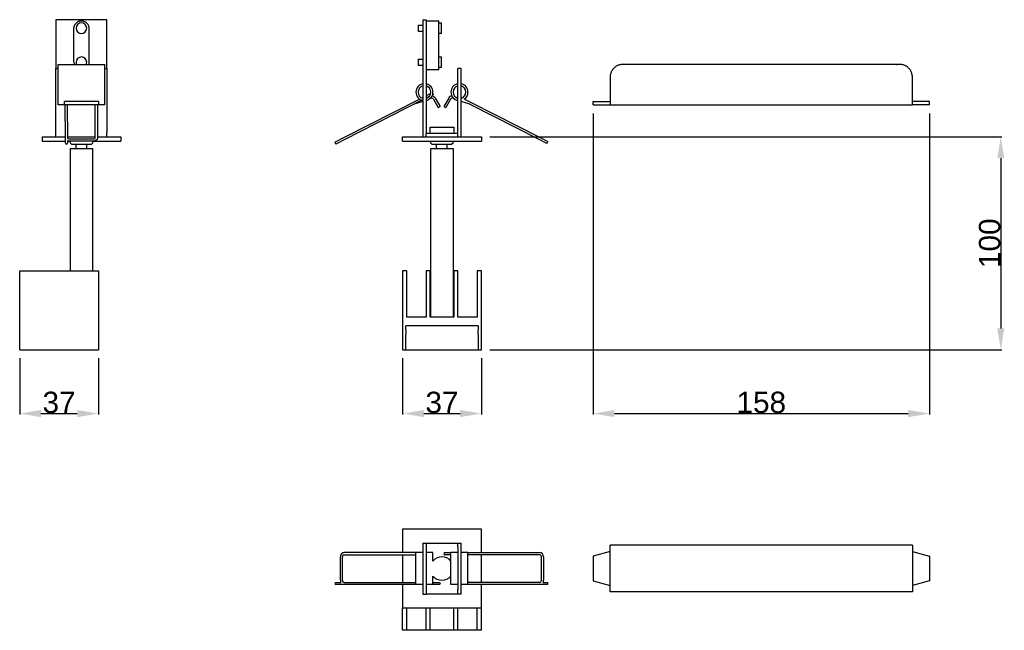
# Model space of a CAD drawing. Header units: millimetres. Extents: x 227 to 690, y 340 to 627.
import ezdxf

# ---------------------------------------------------------------- set-up
doc = ezdxf.new("R2010")
doc.units = ezdxf.units.MM
doc.header["$MEASUREMENT"] = 0
doc.layers.add('D_FAUT', color=7, linetype='Continuous')
doc.layers.add('DESSIN2D__ LIGNES VISIBLES', color=7, linetype='Continuous')
doc.styles.add('ARIAL', font='txt')
doc.dimstyles.new('STYLE DE COTE 02', dxfattribs={"dimtxt": 10, "dimasz": 10, "dimexe": 0.5, "dimexo": 4, "dimgap": 0.09, "dimtad": 1, "dimtoh": 1, "dimdec": 0, "dimzin": 1, "dimdsep": 46, "dimtxsty": 'ARIAL', "dimcen": 0.5, "dimadec": 0, "dimazin": 0, "dimtfac": 1, "dimtdec": 4, "dimtix": 1, "dimtmove": 0, "dimatfit": 3, "dimfxl": 1, "dimtolj": 1, "dimtzin": 1, "dimarcsym": 0})

# ---------------------------------------------------------------- blocks, each defined once
blk = doc.blocks.new('*D1')
at = {"layer": 'D_FAUT', "color": 0, "lineweight": -2}
for p, q in [((496.37, 582.8), (496.37, 441.3)), ((654.37, 582.8), (654.37, 441.3)), ((506.37, 441.8), (644.37, 441.8))]:
    blk.add_line(p, q, dxfattribs=at)
at = {"layer": 'D_FAUT', "color": 0}
for points in [[(506.37, 443.46), (506.37, 440.13), (496.37, 441.8)], [(644.37, 440.13), (644.37, 443.46), (654.37, 441.8)]]:
    blk.add_solid(points, dxfattribs=at)
at = {"layer": 'Defpoints', "color": 0}
for p in [(496.37, 586.8), (654.37, 586.8), (654.37, 441.8)]:
    blk.add_point(p, dxfattribs=at)
at = {"layer": 'D_FAUT', "color": 0, "insert": (575.37, 446.99), "char_height": 10, "attachment_point": 5, "style": 'ARIAL'}
blk.add_mtext('\\A1;158', dxfattribs=at)
blk = doc.blocks.new('*D2')
at = {"layer": 'D_FAUT', "color": 0, "lineweight": -2}
for p, q in [((406.87, 467.8), (406.87, 441.3)), ((443.87, 467.8), (443.87, 441.3)), ((416.87, 441.8), (433.87, 441.8))]:
    blk.add_line(p, q, dxfattribs=at)
at = {"layer": 'D_FAUT', "color": 0}
for points in [[(416.87, 443.46), (416.87, 440.13), (406.87, 441.8)], [(433.87, 440.13), (433.87, 443.46), (443.87, 441.8)]]:
    blk.add_solid(points, dxfattribs=at)
at = {"layer": 'Defpoints', "color": 0}
for p in [(406.87, 471.8), (443.87, 471.8), (443.87, 441.8)]:
    blk.add_point(p, dxfattribs=at)
at = {"layer": 'D_FAUT', "color": 0, "insert": (425.37, 446.99), "char_height": 10, "attachment_point": 5, "style": 'ARIAL'}
blk.add_mtext('\\A1;37', dxfattribs=at)
blk = doc.blocks.new('*D3')
at = {"layer": 'D_FAUT', "color": 0, "lineweight": -2}
for p, q in [((227, 467.8), (227, 441.3)), ((264, 467.8), (264, 441.3)), ((237, 441.8), (254, 441.8))]:
    blk.add_line(p, q, dxfattribs=at)
at = {"layer": 'D_FAUT', "color": 0}
for points in [[(237, 443.46), (237, 440.13), (227, 441.8)], [(254, 440.13), (254, 443.46), (264, 441.8)]]:
    blk.add_solid(points, dxfattribs=at)
at = {"layer": 'Defpoints', "color": 0}
for p in [(227, 471.8), (264, 471.8), (264, 441.8)]:
    blk.add_point(p, dxfattribs=at)
at = {"layer": 'D_FAUT', "color": 0, "insert": (245.5, 446.99), "char_height": 10, "attachment_point": 5, "style": 'ARIAL'}
blk.add_mtext('\\A1;37', dxfattribs=at)
blk = doc.blocks.new('*D4')
at = {"layer": 'D_FAUT', "color": 0, "lineweight": -2}
for p, q in [((447.87, 571.8), (688.37, 571.8)), ((687.87, 561.8), (687.87, 481.8)), ((447.87, 471.8), (688.37, 471.8))]:
    blk.add_line(p, q, dxfattribs=at)
at = {"layer": 'D_FAUT', "color": 0}
for points in [[(689.54, 561.8), (686.2, 561.8), (687.87, 571.8)], [(686.2, 481.8), (689.54, 481.8), (687.87, 471.8)]]:
    blk.add_solid(points, dxfattribs=at)
at = {"layer": 'Defpoints', "color": 0}
for p in [(443.87, 571.8), (443.87, 471.8), (687.87, 471.8)]:
    blk.add_point(p, dxfattribs=at)
at = {"layer": 'D_FAUT', "color": 0, "insert": (682.68, 521.8), "char_height": 10, "attachment_point": 5, "rotation": 90, "style": 'ARIAL'}
blk.add_mtext('\\A1;100', dxfattribs=at)

msp = doc.modelspace()

# ---------------------------------------------------------------- linework, layer by layer
at = {"layer": 'D_FAUT'}
for p, q in [((248.5, 568.85), (248.51, 569.12)), ((249.5, 569.94), (249.5, 569)), ((413.15, 376.5), (379.48, 376.51)), ((379.48, 375.51), (413.15, 375.51)), ((471.27, 362.49), (437.59, 362.49)), ((471.3, 361.49), (437.59, 361.5))]:
    msp.add_line(p, q, dxfattribs=at)
at = {"layer": 'DESSIN2D__ LIGNES VISIBLES'}
for p, q in [((244, 626.8), (244, 603.8)), ((268, 626.8), (244, 626.8)), ((268, 603.8), (268, 626.8)), ((416.37, 626.8), (416.37, 571.8)), ((416.37, 626.8), (417.87, 626.8)), ((417.87, 626.8), (417.87, 573.3)), ((417.87, 626.3), (423.87, 626.3)), ((423.87, 606.8), (423.87, 626.29)), ((423.87, 625.3), (425.19, 625.3)), ((425.19, 622.8), (425.19, 625.29)), ((414.12, 624.3), (414.12, 622.8)), ((414.12, 624.3), (416.37, 624.3)), ((414.12, 622.8), (414.12, 621.3)), ((416.37, 621.3), (414.12, 621.3)), ((425.19, 620.3), (423.87, 620.3)), ((425.19, 620.3), (425.19, 622.8)), ((414.12, 608.3), (414.12, 606.8)), ((414.12, 608.3), (416.37, 608.3)), ((414.12, 606.8), (414.12, 605.3)), ((423.87, 609.3), (425.19, 609.3)), ((423.87, 603.3), (423.87, 606.8)), ((425.19, 606.8), (425.19, 609.29)), ((425.19, 604.3), (425.19, 606.8)), ((244, 571.8), (244, 603.8)), ((244, 603.8), (245, 603.8)), ((245, 605.8), (267, 605.8)), ((245, 586.8), (245, 605.8)), ((267, 586.8), (267, 605.8)), ((267, 603.8), (268, 603.8)), ((268, 603.8), (268, 573.8)), ((416.37, 605.3), (414.12, 605.3)), ((423.87, 603.3), (417.87, 603.3)), ((425.19, 604.3), (423.87, 604.3)), ((432.87, 573.3), (432.87, 603.8)), ((434.37, 603.8), (432.87, 603.8)), ((434.37, 571.8), (434.37, 603.8)), ((417.87, 591.1), (420.1, 592.23)), ((421.32, 591.73), (421.1, 592.16)), ((248, 586.8), (248, 588.3)), ((250.25, 588.3), (248, 588.3)), ((261.75, 588.3), (250.25, 588.3)), ((264, 588.3), (261.75, 588.3)), ((264, 588.3), (264, 586.8)), ((379.26, 571.42), (414.79, 589.52)), ((415.88, 588.96), (379.71, 570.53)), ((416.37, 588.38), (412.28, 587.11)), ((415.84, 590.06), (416.37, 590.33)), ((419.36, 590.73), (417.87, 589.97)), ((419.99, 589.83), (419.64, 589.63)), ((421.32, 591.73), (420.96, 591.55)), ((421.35, 589.47), (423.6, 585.57)), ((422.22, 589.97), (424.47, 586.07)), ((428.52, 589.97), (426.27, 586.07)), ((429.39, 589.47), (427.14, 585.57)), ((431.29, 589.52), (430.76, 589.83)), ((431.83, 590.37), (432.12, 590.2)), ((432.13, 590.18), (432.12, 590.18)), ((432.58, 589.97), (432.57, 589.98)), ((432.58, 589.98), (432.87, 589.89)), ((432.87, 588.84), (432.71, 588.89)), ((434.37, 590.33), (434.86, 590.08)), ((438.46, 587.11), (434.37, 588.38)), ((435.92, 589.54), (439.08, 587.93)), ((439.07, 587.93), (439.08, 587.93)), ((439.08, 587.93), (471.49, 571.42)), ((496.37, 586.8), (496.37, 588.3)), ((496.37, 588.3), (504.37, 588.3)), ((654.37, 588.3), (646.37, 588.3)), ((654.37, 586.8), (654.37, 588.3)), ((248, 586.8), (245, 586.8)), ((250.25, 586.8), (248, 586.8)), ((248.49, 570.99), (248.34, 586.8)), ((249.34, 586.8), (249.49, 571.05)), ((261.75, 586.8), (250.25, 586.8)), ((264, 586.8), (261.75, 586.8)), ((262.5, 571.04), (262.5, 586.8)), ((263.5, 586.8), (263.5, 570.98)), ((267, 586.8), (264, 586.8)), ((412.28, 587.11), (412.15, 587.06)), ((423.6, 585.57), (424.47, 586.07)), ((426.27, 586.07), (427.14, 585.57)), ((438.58, 587.06), (438.46, 587.11)), ((471.03, 570.53), (438.62, 587.04)), ((496.37, 586.8), (504.37, 586.8)), ((504.37, 586.8), (646.37, 586.8)), ((654.37, 586.8), (646.37, 586.8)), ((268, 571.8), (268, 573.8)), ((419.87, 573.3), (419.87, 576.3)), ((420.61, 576.3), (425.37, 576.3)), ((425.37, 576.3), (430.13, 576.3)), ((430.13, 576.3), (430.87, 576.3)), ((430.87, 576.3), (430.87, 573.3)), ((237.5, 571.8), (237.5, 569.8)), ((237.5, 571.8), (248.48, 571.8)), ((237.5, 569.8), (248.5, 569.8)), ((248.51, 569.12), (248.49, 570.97)), ((248.49, 570.97), (248.49, 570.97)), ((249.48, 571.8), (262.5, 571.8)), ((250.49, 569.8), (249.5, 569.94)), ((249.5, 569.8), (250.42, 569.8)), ((249.5, 569), (249.5, 568.85)), ((250.49, 570.8), (261.5, 570.8)), ((261.5, 569.8), (250.49, 569.8)), ((250.8, 568.8), (250.8, 569.8)), ((261.2, 569.8), (261.2, 568.8)), ((261.52, 569.8), (274.5, 569.8)), ((263.5, 571.8), (274.5, 571.8)), ((274.5, 571.8), (274.5, 569.8)), ((375.08, 569.29), (379.26, 571.42)), ((375.08, 569.29), (375.54, 568.4)), ((379.71, 570.53), (375.54, 568.4)), ((406.87, 569.8), (406.87, 571.8)), ((406.87, 571.8), (443.87, 571.8)), ((406.87, 569.8), (443.87, 569.8)), ((417.87, 571.8), (417.87, 573.3)), ((432.87, 573.3), (417.87, 573.3)), ((420.17, 568.8), (420.17, 569.8)), ((430.57, 568.8), (430.57, 569.8)), ((432.87, 571.8), (432.87, 573.3)), ((443.87, 571.8), (443.87, 569.8)), ((474.71, 568.65), (471.03, 570.53)), ((471.49, 571.42), (475.17, 569.54)), ((474.71, 568.65), (475.17, 569.54)), ((251.3, 568.3), (250.8, 568.79)), ((250.8, 566.3), (256, 566.3)), ((250.8, 508.8), (250.8, 566.3)), ((251.3, 568.3), (260.7, 568.3)), ((253.5, 566.3), (253.5, 568.3)), ((256, 566.3), (261.2, 566.3)), ((258.5, 566.3), (258.5, 568.3)), ((260.7, 568.3), (261.2, 568.79)), ((261.2, 566.3), (261.2, 508.8)), ((420.67, 568.3), (420.17, 568.79)), ((420.17, 566.3), (430.57, 566.3)), ((420.17, 487), (420.17, 566.3)), ((420.67, 568.3), (425.37, 568.3)), ((422.87, 566.3), (422.87, 568.3)), ((425.37, 568.3), (430.07, 568.3)), ((427.87, 566.3), (427.87, 568.3)), ((430.57, 568.79), (430.07, 568.3)), ((430.57, 566.3), (430.57, 487)), ((227, 471.8), (227, 508.8)), ((227, 508.8), (264, 508.8)), ((264, 508.8), (264, 471.8)), ((408.87, 508.8), (406.87, 508.8)), ((406.87, 508.8), (406.87, 471.8)), ((408.87, 487), (408.87, 508.8)), ((417.87, 508.8), (417.87, 487)), ((419.87, 508.8), (417.87, 508.8)), ((419.87, 487), (419.87, 508.8)), ((432.87, 508.8), (430.87, 508.8)), ((430.87, 508.8), (430.87, 487)), ((432.87, 487), (432.87, 508.8)), ((441.87, 508.8), (441.87, 487)), ((443.87, 508.8), (441.87, 508.8)), ((443.87, 471.8), (443.87, 508.8)), ((417.87, 487), (408.87, 487)), ((430.87, 487), (419.87, 487)), ((441.87, 487), (432.87, 487)), ((442.37, 483), (408.37, 483)), ((408.37, 481), (408.37, 483)), ((442.37, 483), (442.37, 481)), ((408.37, 481), (408.37, 479)), ((408.37, 471.8), (408.37, 479)), ((442.37, 479), (442.37, 481)), ((442.37, 479), (442.37, 471.8)), ((227, 471.8), (264, 471.8)), ((406.87, 471.8), (408.37, 471.8)), ((408.37, 471.8), (442.37, 471.8)), ((442.37, 471.8), (443.87, 471.8)), ((406.87, 387.5), (406.87, 376.64)), ((443.87, 387.5), (406.87, 387.5)), ((443.87, 376.5), (443.87, 387.5)), ((416.37, 381), (416.37, 357)), ((416.37, 381), (417.87, 381)), ((417.87, 381), (432.87, 381)), ((417.87, 381), (417.87, 357)), ((432.87, 379), (432.87, 381)), ((432.87, 381), (434.37, 381)), ((434.37, 379), (434.37, 381)), ((510.37, 380), (504.37, 380)), ((504.37, 358), (504.37, 380)), ((646.37, 380), (510.37, 380)), ((646.37, 380), (646.37, 358)), ((406.87, 375.51), (406.87, 362.5)), ((413.15, 361.5), (413.15, 376.5)), ((416.37, 376.5), (413.15, 376.5)), ((421.15, 376.5), (417.87, 376.5)), ((421.15, 372.52), (421.15, 376.5)), ((426.71, 376.5), (428.96, 376.5)), ((428.96, 375.5), (426.71, 375.5)), ((428.96, 376.5), (429.59, 376.5)), ((429.59, 375.5), (428.96, 375.5)), ((429.59, 361.5), (429.59, 376.5)), ((432.87, 376.5), (429.59, 376.5)), ((432.87, 379), (432.87, 359)), ((434.37, 359), (434.37, 379)), ((437.59, 376.5), (434.37, 376.5)), ((437.59, 376.5), (471.26, 376.5)), ((437.59, 361.5), (437.59, 376.5)), ((471.26, 375.5), (437.59, 375.5)), ((443.87, 362.36), (443.87, 375.5)), ((504.37, 377), (496.37, 374.75)), ((496.37, 374.75), (496.37, 363.25)), ((646.37, 377), (654.37, 374.75)), ((654.37, 374.75), (654.37, 363.25)), ((377.65, 363.5), (377.65, 374.51)), ((378.65, 363.5), (378.65, 374.51)), ((472.09, 363.49), (472.09, 374.5)), ((473.09, 374.5), (473.09, 363.49)), ((375.31, 362.5), (377.9, 362.5)), ((379.44, 361.5), (375.31, 361.5)), ((379.49, 362.5), (413.15, 362.5)), ((413.15, 361.5), (379.49, 361.5)), ((406.87, 361.5), (406.87, 350.5)), ((416.37, 361.5), (413.15, 361.5)), ((421.15, 361.5), (417.87, 361.5)), ((432.87, 361.5), (429.59, 361.5)), ((437.59, 361.5), (434.37, 361.5)), ((443.87, 350.5), (443.87, 361.36)), ((474.94, 361.51), (471.3, 361.49)), ((472.85, 362.5), (474.94, 362.51)), ((496.37, 363.25), (504.37, 361)), ((654.37, 363.25), (646.37, 361)), ((416.37, 357), (417.87, 357)), ((432.87, 357), (417.87, 357)), ((432.87, 357), (432.87, 359)), ((434.37, 357), (432.87, 357)), ((434.37, 357), (434.37, 359)), ((510.37, 358), (504.37, 358)), ((646.37, 358), (510.37, 358)), ((406.87, 340), (406.87, 350.5)), ((406.87, 350.5), (443.87, 350.5)), ((408.87, 340), (408.87, 350.5)), ((417.87, 340), (417.87, 350.5)), ((419.87, 340), (419.87, 350.5)), ((430.87, 340), (430.87, 350.5)), ((432.87, 340), (432.87, 350.5)), ((441.87, 340), (441.87, 350.5)), ((443.87, 340), (443.87, 350.5)), ((408.87, 340), (406.87, 340)), ((417.87, 340), (408.87, 340)), ((419.87, 340), (417.87, 340)), ((430.87, 340), (419.87, 340)), ((432.87, 340), (430.87, 340)), ((441.87, 340), (432.87, 340)), ((443.87, 340), (441.87, 340))]:
    msp.add_line(p, q, dxfattribs=at)
msp.add_lwpolyline([(421.15, 362.5), (424.04, 362.5, -0.411197), (424.47, 362, -0.411197), (424.04, 361.5), (421.15, 361.5), (421.15, 365.5)], format="xyb", dxfattribs=at)
for centre, radius, start, end in [((256, 622.8), 2.5, 360, 180), ((256, 622.8), 2.5, 180, 360), ((256, 606.8), 3.5, 180, 196.6015), ((256, 606.8), 2.5, 0, 180), ((256, 606.8), 2.5, 180, 203.5782), ((256, 606.8), 2.5, 336.4218, 0), ((417.15, 592.76), 4, 101.1619, 258.8381), ((417.15, 592.76), 4, 0, 79.5476), ((433.59, 592.8), 4, 100.3295, 259.6705), ((433.59, 592.8), 4, 0, 78.7149), ((417.15, 592.76), 3, 104.9579, 255.0421), ((417.15, 592.76), 3, 360, 76.0018), ((417.15, 592.76), 4, 280.4524, 0), ((417.15, 592.76), 3, 283.9982, 0), ((433.59, 592.8), 3, 103.8321, 256.1679), ((433.59, 592.8), 3, 360, 74.8752), ((433.59, 592.8), 3, 285.1248, 0), ((433.59, 592.8), 4, 304.697, 0), ((420.49, 588.97), 1, 30.0004, 119.9996), ((420.49, 588.97), 2, 30, 83.4558), ((430.26, 588.97), 2, 96.2298, 150), ((430.26, 588.97), 1, 60, 150), ((432.12, 590.19), 0.0084, 293.7227, 211.1134), ((250.4, 572.55), 1.76, 238.2266, 273.0079), ((261.59, 572.55), 1.76, 266.9954, 301.7701), ((248.97, 568.88), 0.475, 183.4891, 273.1084), ((249.03, 568.88), 0.475, 266.8916, 356.5109), ((379.57, 374.58), 1.93, 92.8409, 182.2981), ((379.59, 374.57), 0.938, 96.2951, 184.1084), ((426.74, 376.03), 0.47, 94.4019, 183.8113), ((426.74, 375.97), 0.47, 176.1887, 265.5981), ((471.17, 374.58), 1.92, 357.6848, 87.4348), ((471.16, 374.57), 0.938, 355.8633, 83.9624), ((425.37, 369), 5.5, 90, 140.2019), ((425.37, 369), 5.5, 39.9353, 90), ((425.37, 369), 5.5, 219.7981, 320.0647), ((375.75, 362), 0.664, 131.1648, 228.8352), ((379.79, 363.5), 2.14, 179.8849, 207.7064), ((379.59, 363.43), 0.94, 175.9484, 263.2022), ((471.15, 363.43), 0.941, 277.1054, 4.0181), ((470.95, 363.49), 2.14, 332.5368, 0.1122), ((474.5, 362.01), 0.664, 311.4474, 49.117)]:
    msp.add_arc(centre, radius, start, end, dxfattribs=at)
for points, weights, knots in [([(252.5, 606.8), (252.5, 614.8), (252.5, 622.8), (252.5, 626.3), (256, 626.3), (259.5, 626.3), (259.5, 622.8), (259.5, 614.8), (259.5, 606.8), (259.5, 606.28), (259.35, 605.8)], [1, 1, 1, 0.707106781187, 1, 0.707106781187, 1, 1, 1, 0.989523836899, 1], [-80.986723, -80.986723, -80.986723, -64.986723, -64.986723, -59.488936, -59.488936, -53.991149, -53.991149, -37.991149, -37.991149, -36.977018, -36.977018, -36.977018]), ([(510.37, 605.8), (504.37, 605.8), (504.37, 599.8), (504.37, 593.3), (504.37, 586.8)], [1, 0.707106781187, 1, 1, 1], [0, 0, 0, 9.424778, 9.424778, 22.424778, 22.424778, 22.424778]), ([(646.37, 586.8), (646.37, 593.3), (646.37, 599.8), (646.37, 605.8), (640.37, 605.8), (575.37, 605.8), (510.37, 605.8)], [1, 1, 1, 0.707106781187, 1, 1, 1], [164.424778, 164.424778, 164.424778, 177.424778, 177.424778, 186.849556, 186.849556, 316.849556, 316.849556, 316.849556])]:
    msp.add_rational_spline(points, weights, degree=2, knots=knots, dxfattribs=at)
msp.add_rational_spline([(419.87, 576.3), (419.85, 576.3), (420.61, 576.3)], [0.933078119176, 0.930919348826, 1], degree=2, dxfattribs=at)
msp.add_open_spline([(263.5, 570.98), (263.5, 570.9), (263.47, 570.73), (263.36, 570.5), (263.18, 570.29), (262.94, 570.12), (262.64, 569.98), (262.16, 569.83), (261.77, 569.8), (261.5, 569.8)], degree=3, knots=[0, 0, 0, 0, 0.243311, 0.495941, 0.761823, 1.056143, 1.387205, 1.753041, 2.559281, 2.559281, 2.559281, 2.559281], dxfattribs=at)

# ---------------------------------------------------------------- dimensions: what is measured, and where the dimension line sits
at = {"layer": 'D_FAUT'}
for base, p1, p2, picture, middle in [((654.37, 441.8), (496.37, 586.8), (654.37, 586.8), '*D1', (575.37, 446.99)), ((264, 441.8), (227, 471.8), (264, 471.8), '*D3', (245.5, 446.99)), ((443.87, 441.8), (406.87, 471.8), (443.87, 471.8), '*D2', (425.37, 446.99))]:
    dim = msp.add_linear_dim(base=base, p1=p1, p2=p2, dimstyle='STYLE DE COTE 02', override={"dimtmove": 1}, dxfattribs=at)
    dim.commit()
    dim.dimension.update_dxf_attribs({"geometry": picture, "text_midpoint": middle})
dim = msp.add_linear_dim(base=(687.87, 471.8), p1=(443.87, 571.8), p2=(443.87, 471.8), angle=90, dimstyle='STYLE DE COTE 02', override={"dimtmove": 1}, dxfattribs=at)
dim.commit()
dim.dimension.update_dxf_attribs({"geometry": '*D4', "text_midpoint": (682.68, 521.8)})

doc.saveas('drawing.dxf')
